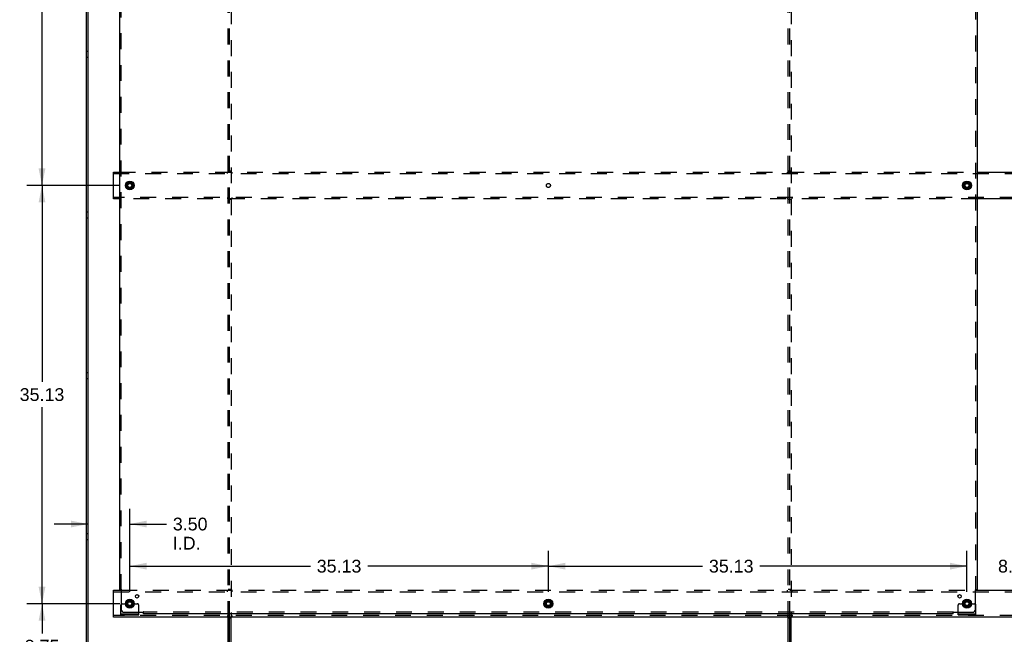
# Model space of a CAD drawing. Header units: inches. Extents: x 0 to 243, y 0 to 157.
# Tile 11 of 28: x 72 to 154, y 54 to 106. Entities that reach past the tile are written whole.
import ezdxf

# ---------------------------------------------------------------- set-up
doc = ezdxf.new("R2010")
doc.units = ezdxf.units.IN
doc.header["$LTSCALE"] = 13.357143
doc.header["$MEASUREMENT"] = 0
doc.linetypes.add('DOT', pattern=[0.2, 0.1, -0.1])
doc.linetypes.add('HIDDEN', pattern=[0.2, 0.1, -0.1])
doc.layers.get('0').update_dxf_attribs({"linetype": 'CONTINUOUS'})
for name, color, linetype in [('DEFAULT_2', 8, 'HIDDEN'), ('DIMENSIONS', 7, 'CONTINUOUS'), ('SUBPANELS', 7, 'CONTINUOUS')]:
    doc.layers.add(name, color=color, linetype=linetype)
doc.styles.get("Standard").update_dxf_attribs({"font": 'arial.ttf'})
doc.dimstyles.new('DIMSTYLE_1', dxfattribs={"dimtxt": 1.071429, "dimasz": 1.428571, "dimexe": 0.09, "dimexo": 0.07, "dimgap": 0.0375, "dimtad": 0, "dimtih": 1, "dimtoh": 1, "dimzin": 4, "dimdsep": 46, "dimtxsty": 'Standard', "dimblk": '_FILLED', "dimblk1": '_FILLED', "dimblk2": '_FILLED', "dimcen": 0.09, "dimazin": 1, "dimtfac": 1, "dimtdec": 3, "dimtofl": 0, "dimtmove": 0, "dimatfit": 3, "dimldrblk": '_FILLED', "dimfxl": 0, "dimtolj": 1, "dimtzin": 4, "dimarcsym": 0})

# ---------------------------------------------------------------- blocks, each defined once
blk = doc.blocks.new('_FILLED')
at = {"color": 0, "linetype": 'ByBlock'}
blk.add_solid([(0, 0), (-1, 0.2), (-1, -0.2)], dxfattribs=at)
blk = doc.blocks.new('*D6')
at = {"layer": 'DIMENSIONS', "color": 2, "linetype": 'Continuous'}
for p, q in [((79.957, 56.475), (72.141, 56.475)), ((73.427, 56.475), (73.427, 53.977)), ((73.427, 47.725), (73.427, 50.227)), ((76.228, 47.725), (72.141, 47.725))]:
    blk.add_line(p, q, dxfattribs=at)
at = {"layer": 'DIMENSIONS', "color": 2, "linetype": 'Continuous', "xscale": 1.4285714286, "yscale": 1.4285714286, "zscale": 1.4285714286}
for p, rotation in [((73.427, 56.475), 90), ((73.427, 47.725), 270)]:
    blk.add_blockref('_FILLED', p, dxfattribs=dict(at, rotation=rotation))
at = {"layer": 'DIMENSIONS', "color": 2, "linetype": 'Continuous', "insert": (73.427, 53.441), "char_height": 1.0714, "width": 2.91158, "attachment_point": 2, "line_spacing_factor": 0.9}
blk.add_mtext('8.75\\PI.D.', dxfattribs=at)
blk = doc.blocks.new('*D7')
at = {"layer": 'DIMENSIONS', "color": 2, "linetype": 'Continuous'}
for p, q in [((79.957, 91.6), (72.141, 91.6)), ((73.427, 91.6), (73.427, 75.109)), ((73.427, 56.475), (73.427, 72.966)), ((79.957, 56.475), (72.141, 56.475))]:
    blk.add_line(p, q, dxfattribs=at)
at = {"layer": 'DIMENSIONS', "color": 2, "linetype": 'Continuous', "xscale": 1.4285714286, "yscale": 1.4285714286, "zscale": 1.4285714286}
for p, rotation in [((73.427, 91.6), 90), ((73.427, 56.475), 270)]:
    blk.add_blockref('_FILLED', p, dxfattribs=dict(at, rotation=rotation))
at = {"layer": 'DIMENSIONS', "color": 2, "linetype": 'Continuous', "insert": (73.427, 74.573), "char_height": 1.0714, "width": 3.74403, "attachment_point": 2, "line_spacing_factor": 0.9}
blk.add_mtext('35.13', dxfattribs=at)
blk = doc.blocks.new('*D8')
at = {"layer": 'DIMENSIONS', "color": 2, "linetype": 'Continuous'}
for p, q in [((79.957, 126.725), (72.141, 126.725)), ((73.427, 126.725), (73.427, 110.234)), ((73.427, 91.6), (73.427, 108.091)), ((79.957, 91.6), (72.141, 91.6))]:
    blk.add_line(p, q, dxfattribs=at)
at = {"layer": 'DIMENSIONS', "color": 2, "linetype": 'Continuous', "xscale": 1.4285714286, "yscale": 1.4285714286, "zscale": 1.4285714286}
for p, rotation in [((73.427, 126.725), 90), ((73.427, 91.6), 270)]:
    blk.add_blockref('_FILLED', p, dxfattribs=dict(at, rotation=rotation))
at = {"layer": 'DIMENSIONS', "color": 2, "linetype": 'Continuous', "insert": (73.427, 109.698), "char_height": 1.0714, "width": 3.74403, "attachment_point": 2, "line_spacing_factor": 0.9}
blk.add_mtext('35.13', dxfattribs=at)
blk = doc.blocks.new('*D13')
at = {"layer": 'DIMENSIONS', "color": 2, "linetype": 'Continuous'}
for p, q in [((80.791, 57.475), (80.791, 64.451)), ((77.291, 63.165), (74.434, 63.165)), ((80.791, 63.165), (83.868, 63.165))]:
    blk.add_line(p, q, dxfattribs=at)
at = {"layer": 'DIMENSIONS', "color": 2, "linetype": 'Continuous', "xscale": 1.4285714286, "yscale": 1.4285714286, "zscale": 1.4285714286}
blk.add_blockref('_FILLED', (77.291, 63.165), dxfattribs=at)
at = {"layer": 'DIMENSIONS', "color": 2, "linetype": 'Continuous', "xscale": 1.4285714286, "yscale": 1.4285714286, "zscale": 1.4285714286, "rotation": 180}
blk.add_blockref('_FILLED', (80.791, 63.165), dxfattribs=at)
at = {"layer": 'DIMENSIONS', "color": 2, "linetype": 'Continuous', "insert": (84.404, 63.701), "char_height": 1.0714, "width": 2.91158, "attachment_point": 1, "line_spacing_factor": 0.9}
blk.add_mtext('3.50\\PI.D.', dxfattribs=at)
blk = doc.blocks.new('*D16')
at = {"layer": 'DIMENSIONS', "color": 2, "linetype": 'Continuous'}
for p, q in [((151.041, 57.475), (151.041, 60.913)), ((159.166, 57.475), (159.166, 60.913)), ((151.041, 59.627), (148.184, 59.627)), ((159.166, 59.627), (162.023, 59.627))]:
    blk.add_line(p, q, dxfattribs=at)
at = {"layer": 'DIMENSIONS', "color": 2, "linetype": 'Continuous', "xscale": 1.4285714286, "yscale": 1.4285714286, "zscale": 1.4285714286}
blk.add_blockref('_FILLED', (151.041, 59.627), dxfattribs=at)
at = {"layer": 'DIMENSIONS', "color": 2, "linetype": 'Continuous', "xscale": 1.4285714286, "yscale": 1.4285714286, "zscale": 1.4285714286, "rotation": 180}
blk.add_blockref('_FILLED', (159.166, 59.627), dxfattribs=at)
at = {"layer": 'DIMENSIONS', "color": 2, "linetype": 'Continuous', "insert": (155.103, 60.163), "char_height": 1.0714, "width": 2.91158, "attachment_point": 2, "line_spacing_factor": 0.9}
blk.add_mtext('8.13', dxfattribs=at)
blk = doc.blocks.new('*D17')
at = {"layer": 'DIMENSIONS', "color": 2, "linetype": 'Continuous'}
for p, q in [((80.791, 57.475), (80.791, 60.913)), ((115.916, 57.475), (115.916, 60.913)), ((80.791, 59.627), (95.946, 59.627)), ((115.916, 59.627), (100.761, 59.627))]:
    blk.add_line(p, q, dxfattribs=at)
at = {"layer": 'DIMENSIONS', "color": 2, "linetype": 'Continuous', "xscale": 1.4285714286, "yscale": 1.4285714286, "zscale": 1.4285714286, "rotation": 180}
blk.add_blockref('_FILLED', (80.791, 59.627), dxfattribs=at)
at = {"layer": 'DIMENSIONS', "color": 2, "linetype": 'Continuous', "xscale": 1.4285714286, "yscale": 1.4285714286, "zscale": 1.4285714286}
blk.add_blockref('_FILLED', (115.916, 59.627), dxfattribs=at)
at = {"layer": 'DIMENSIONS', "color": 2, "linetype": 'Continuous', "insert": (98.353, 60.163), "char_height": 1.0714, "width": 3.74403, "attachment_point": 2, "line_spacing_factor": 0.9}
blk.add_mtext('35.13', dxfattribs=at)
blk = doc.blocks.new('*D18')
at = {"layer": 'DIMENSIONS', "color": 2, "linetype": 'Continuous'}
for p, q in [((115.916, 57.475), (115.916, 60.913)), ((151.041, 57.475), (151.041, 60.913)), ((115.916, 59.627), (128.853, 59.627)), ((151.041, 59.627), (133.668, 59.627))]:
    blk.add_line(p, q, dxfattribs=at)
at = {"layer": 'DIMENSIONS', "color": 2, "linetype": 'Continuous', "xscale": 1.4285714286, "yscale": 1.4285714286, "zscale": 1.4285714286, "rotation": 180}
blk.add_blockref('_FILLED', (115.916, 59.627), dxfattribs=at)
at = {"layer": 'DIMENSIONS', "color": 2, "linetype": 'Continuous', "xscale": 1.4285714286, "yscale": 1.4285714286, "zscale": 1.4285714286}
blk.add_blockref('_FILLED', (151.041, 59.627), dxfattribs=at)
at = {"layer": 'DIMENSIONS', "color": 2, "linetype": 'Continuous', "insert": (131.261, 60.163), "char_height": 1.0714, "width": 3.74403, "attachment_point": 2, "line_spacing_factor": 0.9}
blk.add_mtext('35.13', dxfattribs=at)

msp = doc.modelspace()

# ---------------------------------------------------------------- linework, layer by layer
at = {"color": 7, "linetype": 'Continuous'}
for p, q in [((77.166, 47.725), (77.166, 131.475)), ((77.291, 47.725), (77.291, 131.475)), ((79.416, 90.475), (79.416, 92.725)), ((79.416, 92.725), (79.947, 92.725)), ((151.885, 92.725), (158.322, 92.725)), ((80.513, 91.754), (80.513, 91.446)), ((80.518, 91.763), (80.786, 91.918)), ((80.796, 91.918), (81.063, 91.763)), ((81.068, 91.754), (81.068, 91.446)), ((150.763, 91.754), (150.763, 91.446)), ((150.768, 91.763), (151.036, 91.918)), ((151.046, 91.918), (151.313, 91.763)), ((151.318, 91.754), (151.318, 91.446)), ((80.786, 91.283), (80.518, 91.437)), ((81.063, 91.437), (80.796, 91.283)), ((151.036, 91.283), (150.768, 91.437)), ((151.313, 91.437), (151.046, 91.283)), ((79.947, 90.475), (79.416, 90.475)), ((158.322, 90.475), (151.885, 90.475)), ((79.416, 55.35), (79.416, 57.6)), ((79.416, 57.6), (80.068, 57.6)), ((151.764, 57.6), (158.443, 57.6)), ((80.513, 56.629), (80.513, 56.321)), ((80.518, 56.638), (80.786, 56.793)), ((80.786, 56.158), (80.518, 56.312)), ((80.796, 56.793), (81.063, 56.638)), ((81.063, 56.312), (80.796, 56.158)), ((81.068, 56.629), (81.068, 56.321)), ((115.638, 56.629), (115.638, 56.321)), ((115.643, 56.638), (115.911, 56.793)), ((115.911, 56.158), (115.643, 56.312)), ((115.921, 56.793), (116.188, 56.638)), ((116.188, 56.312), (115.921, 56.158)), ((116.193, 56.629), (116.193, 56.321)), ((150.763, 56.629), (150.763, 56.321)), ((150.768, 56.638), (151.036, 56.793)), ((151.036, 56.158), (150.768, 56.312)), ((151.046, 56.793), (151.313, 56.638)), ((151.313, 56.312), (151.046, 56.158)), ((151.318, 56.629), (151.318, 56.321)), ((80.041, 55.527), (80.041, 55.631)), ((80.041, 55.527), (81.541, 55.527)), ((81.541, 55.527), (81.541, 55.631)), ((150.291, 55.527), (150.291, 55.631)), ((150.291, 55.527), (151.791, 55.527)), ((151.791, 55.527), (151.791, 55.631)), ((192.541, 55.35), (79.416, 55.35)), ((89.041, 47.725), (89.041, 55.35)), ((89.041, 55.288), (89.291, 55.288)), ((89.166, 47.725), (89.166, 55.35)), ((136.041, 55.288), (136.291, 55.288)), ((136.166, 47.725), (136.166, 55.35))]:
    msp.add_line(p, q, dxfattribs=at)
at = {"color": 3, "linetype": 'Continuous'}
for p, q in [((80.041, 55.631), (80.041, 56.35)), ((151.791, 55.631), (151.791, 56.35)), ((80.041, 55.631), (81.541, 55.631)), ((81.541, 55.631), (81.541, 55.756)), ((150.291, 55.631), (150.291, 55.756)), ((150.291, 55.631), (151.791, 55.631)), ((89.291, 47.725), (89.291, 55.35)), ((136.041, 47.725), (136.041, 55.35)), ((136.291, 47.725), (136.291, 55.35))]:
    msp.add_line(p, q, dxfattribs=at)
at = {"color": 7, "linetype": 'Continuous'}
for centre, radius in [((80.791, 91.6), 0.372), ((80.791, 91.6), 0.356), ((80.791, 91.6), 0.204), ((80.791, 91.6), 0.183), ((80.791, 91.6), 0.183), ((151.041, 91.6), 0.372), ((151.041, 91.6), 0.356), ((151.041, 91.6), 0.204), ((151.041, 91.6), 0.183), ((151.041, 91.6), 0.183), ((80.791, 56.475), 0.372), ((80.791, 56.475), 0.356), ((80.791, 56.475), 0.204), ((80.791, 56.475), 0.183), ((80.791, 56.475), 0.183), ((115.916, 56.475), 0.372), ((115.916, 56.475), 0.356), ((115.916, 56.475), 0.204), ((115.916, 56.475), 0.183), ((115.916, 56.475), 0.183), ((151.041, 56.475), 0.372), ((151.041, 56.475), 0.356), ((151.041, 56.475), 0.204), ((151.041, 56.475), 0.183), ((151.041, 56.475), 0.183)]:
    msp.add_circle(centre, radius, dxfattribs=at)
for centre, start, end in [((80.523, 91.754), 120.01085, 179.98765), ((80.791, 91.909), 60, 119.98732), ((81.058, 91.754), 0, 60), ((150.773, 91.754), 120.01085, 179.98765), ((151.041, 91.909), 60.01171, 119.98732), ((151.308, 91.754), 0.01128, 59.98796), ((80.523, 91.446), 180.01128, 239.98796), ((80.791, 91.291), 240.01171, 300), ((81.058, 91.446), 300, 360), ((150.773, 91.446), 180.01128, 239.98796), ((151.041, 91.291), 240.01171, 300), ((151.308, 91.446), 300, 360), ((80.523, 56.629), 120.01085, 179.98765), ((80.523, 56.321), 180.01128, 239.98796), ((80.791, 56.784), 60, 119.98732), ((81.058, 56.629), 0, 60), ((81.058, 56.321), 300, 360), ((115.648, 56.629), 120.01085, 179.98765), ((115.648, 56.321), 180.01128, 239.98796), ((115.916, 56.784), 60, 119.98732), ((116.183, 56.629), 0, 60), ((116.183, 56.321), 300, 360), ((150.773, 56.629), 120.01085, 179.98765), ((150.773, 56.321), 180.01128, 239.98796), ((151.041, 56.784), 60.01171, 119.98732), ((151.308, 56.629), 0.01128, 59.98796), ((151.308, 56.321), 300, 360), ((80.791, 56.166), 240.01171, 300), ((115.916, 56.166), 240.01171, 300), ((151.041, 56.166), 240.01171, 300)]:
    msp.add_arc(centre, 0.01, start, end, dxfattribs=at)
at = {"color": 3, "linetype": 'Continuous'}
for centre, start, end in [((80.166, 56.35), 138.70205, 180), ((151.666, 56.35), 0, 41.29795)]:
    msp.add_arc(centre, 0.125, start, end, dxfattribs=at)
at = {"layer": 'DEFAULT_2', "color": 8, "linetype": 'HIDDEN'}
for p, q in [((89.041, 55.35), (89.041, 127.85)), ((89.166, 55.35), (89.166, 127.85)), ((89.291, 127.85), (89.291, 55.35)), ((136.041, 55.35), (136.041, 127.85)), ((136.166, 55.35), (136.166, 127.85)), ((136.291, 127.85), (136.291, 55.35)), ((77.291, 102.85), (77.166, 102.85)), ((77.291, 102.35), (77.166, 102.35)), ((79.416, 92.6), (192.541, 92.6)), ((79.947, 92.725), (151.885, 92.725)), ((88.978, 92.6), (88.978, 92.725)), ((89.291, 92.788), (89.041, 92.788)), ((89.353, 92.725), (89.353, 92.6)), ((135.978, 92.6), (135.978, 92.725)), ((136.291, 92.788), (136.041, 92.788)), ((136.353, 92.725), (136.353, 92.6)), ((192.541, 90.6), (79.416, 90.6)), ((151.885, 90.475), (79.947, 90.475)), ((88.978, 90.6), (88.978, 90.475)), ((89.291, 90.413), (89.041, 90.413)), ((89.353, 90.6), (89.353, 90.475)), ((135.978, 90.6), (135.978, 90.475)), ((136.291, 90.413), (136.041, 90.413)), ((136.353, 90.6), (136.353, 90.475)), ((77.291, 89.35), (77.166, 89.35)), ((77.291, 88.85), (77.166, 88.85)), ((77.291, 75.85), (77.166, 75.85)), ((77.291, 75.35), (77.166, 75.35)), ((77.291, 62.35), (77.166, 62.35)), ((77.291, 61.85), (77.166, 61.85)), ((79.416, 57.475), (192.541, 57.475)), ((80.068, 57.6), (151.764, 57.6)), ((88.978, 57.475), (88.978, 57.6)), ((89.291, 57.663), (89.041, 57.663)), ((89.353, 57.6), (89.353, 57.475)), ((135.978, 57.475), (135.978, 57.6)), ((136.291, 57.663), (136.041, 57.663)), ((136.353, 57.6), (136.353, 57.475)), ((80.166, 56.475), (80.255, 56.475)), ((80.255, 56.475), (80.316, 56.475)), ((80.316, 56.475), (80.616, 56.475)), ((80.966, 56.475), (81.416, 56.475)), ((81.541, 55.756), (81.541, 56.35)), ((150.291, 55.756), (150.291, 56.35)), ((150.416, 56.475), (150.505, 56.475)), ((150.505, 56.475), (150.566, 56.475)), ((150.566, 56.475), (150.866, 56.475)), ((151.216, 56.475), (151.666, 56.475)), ((192.541, 55.475), (79.416, 55.475)), ((80.288, 55.527), (80.288, 55.631)), ((80.544, 55.527), (80.544, 55.631)), ((81.038, 55.527), (81.038, 55.631)), ((81.294, 55.527), (81.294, 55.631)), ((88.978, 55.475), (88.978, 55.35)), ((89.353, 55.475), (89.353, 55.35)), ((135.978, 55.475), (135.978, 55.35)), ((136.353, 55.475), (136.353, 55.35)), ((150.538, 55.527), (150.538, 55.631)), ((150.794, 55.527), (150.794, 55.631)), ((151.288, 55.527), (151.288, 55.631)), ((151.544, 55.527), (151.544, 55.631))]:
    msp.add_line(p, q, dxfattribs=at)
for centre, radius in [((80.791, 91.6), 0.318), ((80.791, 91.6), 0.166), ((151.041, 91.6), 0.318), ((151.041, 91.6), 0.166), ((80.791, 56.475), 0.318), ((80.791, 56.475), 0.166), ((115.916, 56.475), 0.318), ((115.916, 56.475), 0.166), ((151.041, 56.475), 0.318), ((151.041, 56.475), 0.166)]:
    msp.add_circle(centre, radius, dxfattribs=at)
at = {"layer": 'DEFAULT_2', "color": 8, "linetype": 'DOT'}
for centre in [(80.791, 91.6), (115.916, 91.6), (151.041, 91.6), (80.791, 56.475), (115.916, 56.475), (151.041, 56.475)]:
    msp.add_circle(centre, 0.17, dxfattribs=at)
at = {"layer": 'DEFAULT_2', "color": 8, "linetype": 'HIDDEN'}
for centre, radius, start, end in [((80.166, 56.35), 0.125, 90, 138.70205), ((80.791, 56.475), 0.175, 180, 360), ((81.416, 56.35), 0.125, 0, 90), ((150.416, 56.35), 0.125, 90, 180), ((151.041, 56.475), 0.175, 180, 360), ((151.666, 56.35), 0.125, 41.29795, 90)]:
    msp.add_arc(centre, radius, start, end, dxfattribs=at)
at = {"layer": 'SUBPANELS', "color": 3, "linetype": 'Continuous'}
for p, q in [((79.947, 57.631), (79.947, 125.569)), ((151.885, 125.569), (151.885, 57.631)), ((79.947, 57.631), (80.033, 57.631)), ((80.053, 57.614), (80.06, 57.607)), ((80.072, 57.596), (80.072, 56.006)), ((151.76, 56.006), (151.76, 57.596)), ((151.885, 57.631), (151.798, 57.631)), ((80.322, 55.756), (81.912, 55.756)), ((81.947, 55.631), (81.947, 55.718)), ((149.885, 55.631), (81.947, 55.631)), ((149.885, 55.631), (149.885, 55.718)), ((149.902, 55.738), (149.909, 55.745)), ((149.92, 55.756), (151.51, 55.756))]:
    msp.add_line(p, q, dxfattribs=at)
at = {"layer": 'SUBPANELS', "color": 8, "linetype": 'HIDDEN'}
for p, q in [((80.072, 57.631), (80.072, 125.569)), ((151.76, 125.569), (151.76, 57.631)), ((80.033, 57.631), (80.113, 57.631)), ((151.798, 57.631), (151.719, 57.631)), ((81.947, 55.718), (81.947, 55.797)), ((149.885, 55.756), (81.947, 55.756)), ((149.885, 55.718), (149.885, 55.797))]:
    msp.add_line(p, q, dxfattribs=at)
at = {"layer": 'SUBPANELS', "color": 3, "linetype": 'Continuous'}
for points in [[(80.033, 57.631), (80.036, 57.63), (80.038, 57.628), (80.04, 57.626), (80.043, 57.624), (80.045, 57.623), (80.046, 57.621), (80.048, 57.619), (80.05, 57.618), (80.052, 57.616), (80.053, 57.614)], [(80.06, 57.607), (80.062, 57.605), (80.065, 57.603), (80.067, 57.601), (80.068, 57.599), (80.07, 57.598), (80.072, 57.596)], [(151.773, 57.609), (151.771, 57.607), (151.769, 57.605), (151.767, 57.603), (151.765, 57.601), (151.763, 57.599), (151.761, 57.598), (151.76, 57.596)], [(151.798, 57.631), (151.796, 57.63), (151.793, 57.628), (151.791, 57.626), (151.789, 57.624), (151.787, 57.623), (151.785, 57.621), (151.783, 57.619), (151.782, 57.618), (151.78, 57.616), (151.778, 57.614), (151.773, 57.609)], [(81.925, 55.743), (81.923, 55.745), (81.921, 55.747), (81.919, 55.749), (81.917, 55.751), (81.915, 55.753), (81.913, 55.755), (81.912, 55.756)], [(81.947, 55.718), (81.945, 55.72), (81.943, 55.723), (81.942, 55.725), (81.94, 55.727), (81.938, 55.729), (81.937, 55.731), (81.935, 55.733), (81.933, 55.734), (81.932, 55.736), (81.93, 55.738), (81.925, 55.743)], [(149.885, 55.718), (149.886, 55.72), (149.888, 55.723), (149.89, 55.725), (149.892, 55.727), (149.893, 55.729), (149.895, 55.731), (149.897, 55.733), (149.898, 55.734), (149.9, 55.736), (149.902, 55.738)], [(149.909, 55.745), (149.911, 55.747), (149.913, 55.749), (149.915, 55.751), (149.917, 55.753), (149.918, 55.755), (149.92, 55.756)]]:
    msp.add_lwpolyline(points, dxfattribs=at)
at = {"layer": 'SUBPANELS', "color": 8, "linetype": 'HIDDEN'}
for points in [[(80.086, 57.606), (80.083, 57.604), (80.081, 57.602), (80.078, 57.601), (80.076, 57.599), (80.074, 57.598), (80.072, 57.596)], [(80.113, 57.631), (80.112, 57.629), (80.111, 57.627), (80.11, 57.626), (80.109, 57.624), (80.108, 57.622), (80.107, 57.621), (80.105, 57.619), (80.103, 57.617), (80.101, 57.616), (80.1, 57.614), (80.098, 57.613), (80.095, 57.611), (80.093, 57.61), (80.091, 57.609), (80.086, 57.606)], [(151.719, 57.631), (151.719, 57.629), (151.72, 57.627), (151.721, 57.626), (151.722, 57.624), (151.724, 57.622), (151.725, 57.621), (151.727, 57.619), (151.728, 57.617), (151.73, 57.616), (151.732, 57.614), (151.734, 57.613), (151.736, 57.611), (151.738, 57.61), (151.741, 57.609)], [(151.741, 57.609), (151.746, 57.606), (151.748, 57.604), (151.751, 57.602), (151.753, 57.601), (151.756, 57.599), (151.758, 57.598), (151.76, 57.596)], [(81.924, 55.775), (81.921, 55.77), (81.92, 55.767), (81.918, 55.765), (81.916, 55.763), (81.915, 55.76), (81.913, 55.758), (81.912, 55.756)], [(81.947, 55.797), (81.945, 55.796), (81.943, 55.796), (81.941, 55.795), (81.94, 55.794), (81.938, 55.792), (81.936, 55.791), (81.935, 55.789), (81.933, 55.788), (81.931, 55.786), (81.93, 55.784), (81.929, 55.782), (81.927, 55.78), (81.926, 55.777), (81.924, 55.775)], [(149.885, 55.797), (149.886, 55.796), (149.888, 55.796), (149.89, 55.795), (149.892, 55.794), (149.894, 55.792), (149.895, 55.791), (149.897, 55.789), (149.899, 55.788), (149.9, 55.786), (149.902, 55.784), (149.903, 55.782), (149.904, 55.78), (149.906, 55.777), (149.907, 55.775), (149.91, 55.77)], [(149.91, 55.77), (149.912, 55.767), (149.913, 55.765), (149.915, 55.763), (149.917, 55.76), (149.918, 55.758), (149.92, 55.756)]]:
    msp.add_lwpolyline(points, dxfattribs=at)
for centre in [(80.791, 91.6), (151.041, 91.6), (80.791, 56.475), (115.916, 56.475), (151.041, 56.475)]:
    msp.add_circle(centre, 0.25, dxfattribs=at)
at = {"layer": 'SUBPANELS', "color": 3, "linetype": 'Continuous'}
for centre in [(81.409, 57.094), (150.422, 57.094)]:
    msp.add_circle(centre, 0.141, dxfattribs=at)
for centre, start, end in [((80.322, 56.006), 180, 270), ((151.51, 56.006), 270, 360)]:
    msp.add_arc(centre, 0.25, start, end, dxfattribs=at)

# ---------------------------------------------------------------- dimensions: what is measured, and where the dimension line sits
at = {"layer": 'DIMENSIONS', "color": 2, "linetype": 'Continuous'}
dim = msp.add_linear_dim(base=(80.791, 63.165), p1=(77.291, 128.1), p2=(80.791, 57.405), text='<>\\PI.D.', dimstyle='DIMSTYLE_1', dxfattribs=at)
dim.commit()
dim.dimension.update_dxf_attribs({"geometry": '*D13', "text_midpoint": (85.86, 62.362), "dimtype": 160})
for base, p1, p2, angle, picture, middle in [((73.426619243, 91.600050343), (80.02676476, 126.725050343), (80.02676476, 91.600050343), 270, '*D8', (73.424345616, 109.156576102)), ((73.426619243, 56.475050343), (80.02676476, 91.600050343), (80.02676476, 56.475050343), 270, '*D7', (73.424345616, 74.031575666)), ((80.79076476, 59.627006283), (115.91576476, 57.405050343), (80.79076476, 57.405050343), 180, '*D17', (98.350991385, 59.621034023)), ((115.91576476, 59.627006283), (151.04076476, 57.405050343), (115.91576476, 57.405050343), 180, '*D18', (131.258445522, 59.621034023))]:
    dim = msp.add_linear_dim(base=base, p1=p1, p2=p2, angle=angle, dimstyle='DIMSTYLE_1', dxfattribs=at)
    dim.commit()
    dim.dimension.update_dxf_attribs({"geometry": picture, "text_midpoint": middle, "dimtype": 160})
dim = msp.add_linear_dim(base=(159.16576476, 59.627006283), p1=(151.04076476, 57.405050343), p2=(159.16576476, 57.405050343), dimstyle='DIMSTYLE_1', dxfattribs=at)
dim.commit()
dim.dimension.update_dxf_attribs({"geometry": '*D16', "text_midpoint": (155.097896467, 59.621034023), "dimtype": 160})
dim = msp.add_linear_dim(base=(73.427, 56.475), p1=(76.298, 47.725), p2=(80.027, 56.475), angle=90, text='<>\\PI.D.', dimstyle='DIMSTYLE_1', dxfattribs=at)
dim.commit()
dim.dimension.update_dxf_attribs({"geometry": '*D6', "text_midpoint": (73.427, 52.102), "dimtype": 160})

doc.saveas('drawing.dxf')
